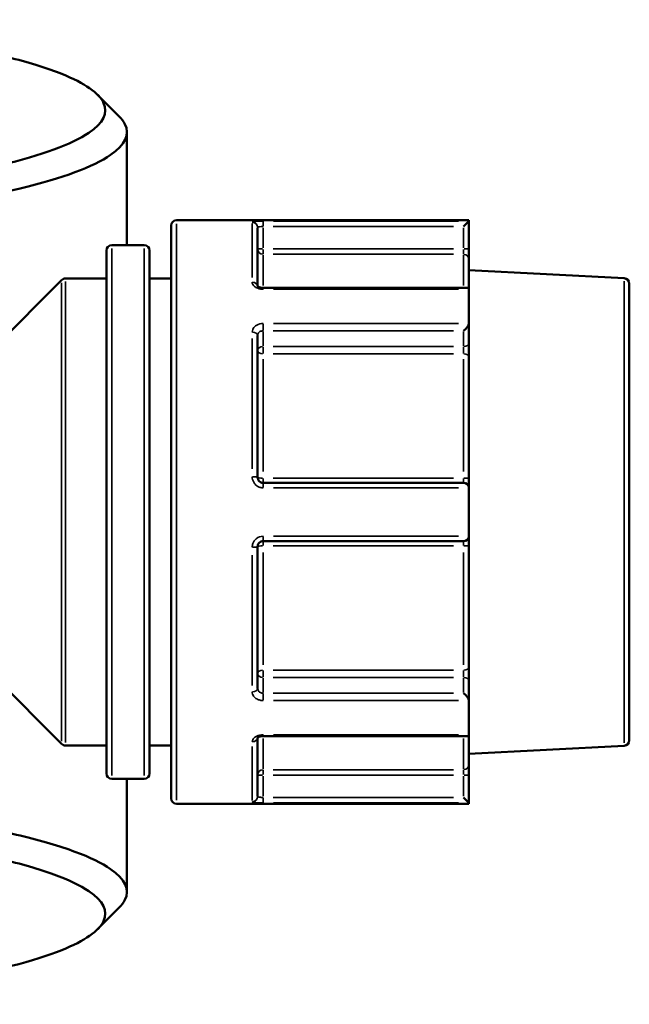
# Model space of a CAD drawing. Header units: millimetres. Extents: x 0 to 926, y 0 to 960.
# Tile 12 of 15: x 441 to 498, y 711 to 802. Entities that reach past the tile are written whole.
import ezdxf

# ---------------------------------------------------------------- set-up
doc = ezdxf.new("R2010")
doc.units = ezdxf.units.MM
doc.layers.add('Visible (ANSI)', color=7, linetype='Continuous', lineweight=50)
doc.layers.add('Visible Narrow (ANSI)', color=7, linetype='Continuous', lineweight=35)

msp = doc.modelspace()

# ---------------------------------------------------------------- linework, layer by layer
at = {"layer": 'Visible (ANSI)'}
for p, q in [((451.209, 792.086), (451.209, 781.625)), ((482.869, 783.936), (455.809, 783.936)), ((482.868, 783.843), (482.369, 783.345)), ((482.869, 783.936), (482.869, 783.847)), ((482.869, 781.274), (482.869, 783.847)), ((455.309, 730.436), (455.309, 783.436)), ((463.309, 783.242), (463.309, 777.827)), ((449.309, 732.747), (449.309, 781.125)), ((452.809, 781.625), (449.809, 781.625)), ((453.309, 781.125), (453.309, 732.747)), ((482.869, 780.282), (482.869, 781.274)), ((482.869, 780.282), (482.869, 777.52)), ((497.236, 778.561), (482.869, 779.314)), ((437.356, 770.583), (445.163, 778.39)), ((449.309, 778.536), (445.517, 778.536)), ((455.309, 778.536), (453.309, 778.536)), ((497.709, 778.062), (497.709, 735.811)), ((482.723, 777.666), (463.809, 777.666)), ((482.869, 777.52), (482.869, 774.409)), ((482.869, 772.59), (482.869, 774.409)), ((463.309, 773.275), (463.309, 760.136)), ((482.869, 771.274), (482.869, 772.59)), ((482.869, 771.274), (482.869, 760.006)), ((482.869, 759.136), (482.869, 760.006)), ((482.369, 759.636), (463.809, 759.636)), ((482.869, 759.136), (482.869, 754.736)), ((482.869, 753.867), (482.869, 754.736)), ((463.309, 753.736), (463.309, 740.598)), ((463.809, 754.236), (482.369, 754.236)), ((482.869, 753.867), (482.869, 742.599)), ((437.356, 743.29), (445.163, 735.483)), ((482.869, 741.283), (482.869, 742.599)), ((482.869, 739.464), (482.869, 741.283)), ((482.869, 739.464), (482.869, 736.352)), ((463.809, 736.207), (482.723, 736.207)), ((482.869, 736.352), (482.869, 733.591)), ((449.309, 735.336), (445.517, 735.336)), ((455.309, 735.336), (453.309, 735.336)), ((463.309, 736.045), (463.309, 730.63)), ((497.236, 735.312), (482.869, 734.559)), ((482.869, 732.599), (482.869, 733.591)), ((482.869, 730.026), (482.869, 732.599)), ((452.809, 732.247), (449.809, 732.247)), ((451.209, 732.247), (451.209, 721.787)), ((482.869, 729.936), (455.809, 729.936)), ((482.369, 730.528), (482.868, 730.03)), ((482.869, 730.026), (482.869, 729.936))]:
    msp.add_line(p, q, dxfattribs=at)
for centre, start, end in [((455.809, 783.436), 90, 180), ((449.809, 781.125), 90, 180), ((452.809, 781.125), 0, 90), ((445.517, 778.036), 90, 135), ((497.209, 778.062), 0, 87), ((482.369, 759.136), 4.76211, 90), ((482.369, 754.736), 270, 355.23789), ((445.517, 735.836), 225, 270), ((497.209, 735.811), 273, 0), ((449.809, 732.747), 180, 270), ((452.809, 732.747), 270, 0), ((455.809, 730.436), 180, 270)]:
    msp.add_arc(centre, 0.5, start, end, dxfattribs=at)
for centre, major_axis, start_param, end_param in [((482.369, 777.166), (0.462, 0.462), 5.973601, 6.675884), ((482.369, 774.054), (-0.462, -0.462), 1.178097, 2.665779), ((482.369, 739.818), (-0.462, 0.462), 3.617406, 5.105088), ((482.369, 736.707), (0.462, -0.462), 5.890486, 6.59277)]:
    msp.add_ellipse(centre, major_axis=major_axis, ratio=0.414214, start_param=start_param, end_param=end_param, dxfattribs=at)
for points, knots in [([(414.648, 802.487), (416.181, 802.381), (417.685, 802.264), (421.992, 801.892), (424.699, 801.61), (429.778, 800.976), (432.149, 800.625), (436.629, 799.839), (438.711, 799.401), (442.35, 798.472), (443.905, 797.982), (447.316, 796.613), (448.631, 795.701), (449.056, 794.778), (449.481, 793.856), (449.017, 792.923), (446.114, 790.96), (443.333, 789.943), (437.439, 788.542), (435.055, 788.081), (432.414, 787.661)], [0.41051, 0.41051, 0.41051, 0.41051, 0.497761, 0.497761, 0.666273, 0.666273, 0.834784, 0.834784, 1.014398, 1.014398, 1.194011, 1.194011, 1.497729, 1.497729, 1.497729, 1.801448, 1.801448, 2.159721, 2.159721, 2.354797, 2.354797, 2.354797, 2.354797]), ([(433.99, 785.452), (436.724, 785.889), (439.188, 786.368), (445.263, 787.822), (448.112, 788.875), (451.051, 790.907), (451.498, 791.872), (451.027, 792.826), (450.904, 793.075), (450.718, 793.323), (450.471, 793.57)], [-2.3549393, -2.3549393, -2.3549393, -2.3549393, -2.1597208, -2.1597208, -1.8014476, -1.8014476, -1.4977294, -1.4977294, -1.4977294, -1.4183613, -1.4183613, -1.4183613, -1.4183613]), ([(463.809, 777.666), (463.754, 777.666), (463.699, 777.67), (463.595, 777.687), (463.546, 777.699), (463.461, 777.728), (463.424, 777.745), (463.367, 777.778), (463.345, 777.794), (463.315, 777.82), (463.307, 777.83), (463.303, 777.836), (463.303, 777.836), (463.303, 777.836)], [0, 0, 0, 0, 0.0245098, 0.0245098, 0.0487357, 0.0487357, 0.0721494, 0.0721494, 0.0944909, 0.0944909, 0.1164199, 0.1164199, 0.1245775, 0.1245775, 0.1245775, 0.1245775]), ([(463.809, 759.636), (463.777, 759.636), (463.744, 759.64), (463.661, 759.656), (463.611, 759.675), (463.506, 759.733), (463.453, 759.779), (463.359, 759.903), (463.324, 759.987), (463.311, 760.095), (463.309, 760.116), (463.309, 760.136)], [0, 0, 0, 0, 0.0196343, 0.0196343, 0.0510491, 0.0510491, 0.0918884, 0.0918884, 0.1449795, 0.1449795, 0.1575128, 0.1575128, 0.1575128, 0.1575128]), ([(463.309, 753.736), (463.309, 753.793), (463.319, 753.85), (463.369, 753.99), (463.423, 754.067), (463.583, 754.196), (463.696, 754.236), (463.809, 754.236)], [0, 0, 0, 0, 0.0343585, 0.0343585, 0.089332, 0.089332, 0.1575135, 0.1575135, 0.1575135, 0.1575135]), ([(463.303, 736.036), (463.303, 736.036), (463.308, 736.046), (463.336, 736.072), (463.356, 736.088), (463.408, 736.119), (463.44, 736.135), (463.517, 736.165), (463.562, 736.178), (463.66, 736.198), (463.713, 736.204), (463.781, 736.207), (463.795, 736.207), (463.809, 736.207)], [0.0329351, 0.0329351, 0.0329351, 0.0329351, 0.0597192, 0.0597192, 0.0817575, 0.0817575, 0.103952, 0.103952, 0.1271525, 0.1271525, 0.15123, 0.15123, 0.1575142, 0.1575142, 0.1575142, 0.1575142]), ([(450.471, 720.303), (450.718, 720.55), (450.904, 720.798), (451.027, 721.047), (451.498, 722.001), (451.051, 722.966), (448.907, 724.448), (447.8, 724.986), (444.995, 726.023), (443.297, 726.521), (439.485, 727.434), (437.402, 727.851), (434.743, 728.299), (434.371, 728.36), (433.993, 728.421)], [1.4183613, 1.4183613, 1.4183613, 1.4183613, 1.4977294, 1.4977294, 1.4977294, 1.8014476, 1.8014476, 1.9805842, 1.9805842, 2.1597208, 2.1597208, 2.3279463, 2.3279463, 2.3549393, 2.3549393, 2.3549393, 2.3549393]), ([(432.416, 726.212), (432.78, 726.154), (433.138, 726.096), (435.707, 725.664), (437.725, 725.262), (441.425, 724.383), (443.076, 723.902), (445.814, 722.901), (446.9, 722.382), (449.017, 720.95), (449.481, 720.017), (449.056, 719.094), (448.631, 718.172), (447.316, 717.26), (442.638, 715.382), (438.941, 714.439), (429.507, 712.785), (423.695, 712.087), (416.413, 711.512), (415.536, 711.447), (414.648, 711.386)], [-2.354797, -2.354797, -2.354797, -2.354797, -2.327946, -2.327946, -2.159721, -2.159721, -1.980584, -1.980584, -1.801448, -1.801448, -1.497729, -1.497729, -1.497729, -1.194011, -1.194011, -0.834784, -0.834784, -0.461023, -0.461023, -0.41051, -0.41051, -0.41051, -0.41051])]:
    msp.add_open_spline(points, degree=3, knots=knots, dxfattribs=at)
for points in [[(448.498, 795.544), (449.156, 794.886), (449.814, 794.228), (450.472, 793.57)], [(482.869, 783.847), (482.869, 783.845), (482.869, 783.844), (482.868, 783.843)], [(482.868, 777.547), (482.869, 777.538), (482.869, 777.529), (482.869, 777.52)], [(482.869, 774.409), (482.869, 774.399), (482.869, 774.388), (482.868, 774.377)], [(482.868, 759.178), (482.869, 759.164), (482.869, 759.15), (482.869, 759.136)], [(482.869, 754.736), (482.869, 754.723), (482.869, 754.709), (482.868, 754.695)], [(482.868, 739.495), (482.869, 739.485), (482.869, 739.474), (482.869, 739.464)], [(482.869, 736.352), (482.869, 736.343), (482.869, 736.334), (482.868, 736.325)], [(482.868, 730.03), (482.869, 730.028), (482.869, 730.027), (482.869, 730.026)], [(450.472, 720.303), (449.814, 719.645), (449.156, 718.987), (448.498, 718.329)]]:
    msp.add_open_spline(points, degree=3, dxfattribs=at)
at = {"layer": 'Visible Narrow (ANSI)'}
for p, q in [((455.809, 783.604), (455.809, 730.269)), ((462.809, 778.638), (462.809, 783.64)), ((463.809, 783.382), (463.809, 783.839)), ((481.915, 783.843), (464.762, 783.843)), ((463.809, 781.377), (463.809, 783.241)), ((464.737, 783.345), (481.441, 783.345)), ((482.369, 783.241), (482.369, 781.377)), ((449.809, 781.321), (449.809, 732.551)), ((452.809, 732.551), (452.809, 781.321)), ((463.77, 781.274), (463.311, 781.274)), ((463.809, 780.784), (463.809, 781.238)), ((481.441, 781.274), (464.737, 781.274)), ((464.737, 780.778), (481.441, 780.778)), ((482.369, 781.238), (482.369, 780.784)), ((482.868, 781.274), (482.409, 781.274)), ((463.809, 780.71), (463.809, 777.906)), ((482.369, 777.906), (482.369, 780.71)), ((445.163, 735.747), (445.163, 778.126)), ((445.517, 778.27), (445.517, 735.602)), ((497.236, 735.578), (497.236, 778.295)), ((463.809, 777.558), (463.809, 777.665)), ((464.762, 777.547), (481.915, 777.547)), ((481.915, 774.377), (464.762, 774.377)), ((463.809, 773.728), (463.809, 774.348)), ((463.809, 772.309), (463.809, 773.628)), ((464.737, 773.701), (481.441, 773.701)), ((482.369, 773.628), (482.369, 772.309)), ((462.809, 760.924), (462.809, 773)), ((463.809, 771.607), (463.809, 772.21)), ((481.441, 772.236), (464.737, 772.236)), ((482.369, 772.21), (482.369, 771.607)), ((463.809, 771.073), (463.809, 760.695)), ((464.737, 771.578), (481.441, 771.578)), ((482.369, 760.695), (482.369, 771.073)), ((463.809, 759.638), (463.809, 760.036)), ((481.441, 760.071), (464.737, 760.071)), ((482.369, 760.036), (482.369, 759.638)), ((463.809, 759.215), (463.809, 759.635)), ((464.762, 759.178), (481.915, 759.178)), ((463.809, 754.238), (463.809, 754.658)), ((481.915, 754.695), (464.762, 754.695)), ((463.809, 753.837), (463.809, 754.235)), ((464.737, 753.802), (481.441, 753.802)), ((482.369, 754.235), (482.369, 753.837)), ((462.809, 740.873), (462.809, 752.949)), ((463.809, 753.178), (463.809, 742.799)), ((482.369, 742.799), (482.369, 753.178)), ((463.809, 741.663), (463.809, 742.265)), ((463.809, 740.245), (463.809, 741.563)), ((481.441, 742.295), (464.737, 742.295)), ((464.737, 741.637), (481.441, 741.637)), ((482.369, 742.265), (482.369, 741.663)), ((482.369, 741.563), (482.369, 740.245)), ((463.809, 739.525), (463.809, 740.145)), ((481.441, 740.172), (464.737, 740.172)), ((464.762, 739.495), (481.915, 739.495)), ((463.809, 736.207), (463.809, 736.314)), ((481.915, 736.325), (464.762, 736.325)), ((462.809, 730.232), (462.809, 735.234)), ((463.809, 735.967), (463.809, 733.162)), ((482.369, 733.162), (482.369, 735.967)), ((463.311, 732.599), (463.77, 732.599)), ((463.809, 732.635), (463.809, 733.089)), ((463.809, 730.631), (463.809, 732.496)), ((481.441, 733.095), (464.737, 733.095)), ((464.737, 732.599), (481.441, 732.599)), ((482.369, 733.089), (482.369, 732.635)), ((482.369, 732.496), (482.369, 730.631)), ((482.409, 732.599), (482.868, 732.599)), ((463.809, 730.034), (463.809, 730.491)), ((481.441, 730.528), (464.737, 730.528)), ((464.762, 730.03), (481.915, 730.03))]:
    msp.add_line(p, q, dxfattribs=at)
for centre, major_axis, ratio, start_param, end_param in [((462.809, 783.242), (0.5, 0), 0.992682, 0.07854, 1.492257), ((463.809, 781.274), (-0.5, 0), 0.991466, 0.07854, 1.492257), ((482.369, 780.282), (0.5, 0), 0.991466, 0.07854, 1.492257), ((462.809, 777.8), (0.5, 0), 0.787319, 0.147439, 1.495883), ((462.809, 773.275), (0.5, 0), 0.616546, 0.07854, 1.492257), ((482.369, 772.59), (0.5, 0), 0.707107, 4.790929, 6.204645), ((463.809, 771.883), (-0.5, 0), 0.707107, 4.790929, 6.204645), ((463.809, 771.883), (-0.5, 0), 0.608891, 0.07854, 1.492257), ((482.369, 771.274), (0.5, 0), 0.608891, 0.07854, 1.492257), ((462.809, 760.136), (0.5, 0), 0.120755, 0.07854, 1.492257), ((463.809, 760.136), (-0.5, 0), 0.130364, 0.07854, 1.492257), ((482.369, 760.006), (0.5, 0), 0.130364, 0.07854, 1.492257), ((462.809, 753.736), (0.5, 0), 0.120755, 4.790929, 6.204645), ((463.809, 753.736), (-0.5, 0), 0.130364, 4.790929, 6.204645), ((482.369, 753.867), (0.5, 0), 0.130364, 4.790929, 6.204645), ((482.369, 742.599), (0.5, 0), 0.608891, 4.790929, 6.204645), ((463.809, 741.99), (-0.5, 0), 0.608891, 4.790929, 6.204645), ((463.809, 741.99), (-0.5, 0), 0.707107, 0.07854, 1.492257), ((482.369, 741.283), (0.5, 0), 0.707107, 0.07854, 1.492257), ((462.809, 740.598), (0.5, 0), 0.616546, 4.790929, 6.204645), ((462.809, 736.072), (0.5, 0), 0.787319, 4.787296, 6.135623), ((482.369, 733.591), (0.5, 0), 0.991466, 4.790929, 6.204645), ((463.809, 732.599), (-0.5, 0), 0.991466, 4.790929, 6.204645), ((462.809, 730.63), (0.5, 0), 0.992682, 4.790929, 6.204645)]:
    msp.add_ellipse(centre, major_axis=major_axis, ratio=ratio, start_param=start_param, end_param=end_param, dxfattribs=at)
for points, knots in [([(463.809, 783.843), (463.582, 783.843), (463.356, 783.837), (463.037, 783.812), (462.928, 783.797), (462.829, 783.766), (462.809, 783.753), (462.809, 783.739)], [-0.1575135, -0.1575135, -0.1575135, -0.1575135, -0.089332, -0.089332, -0.0343585, -0.0343585, 0, 0, 0, 0]), ([(463.309, 783.242), (463.309, 783.256), (463.319, 783.269), (463.369, 783.3), (463.423, 783.315), (463.583, 783.338), (463.696, 783.345), (463.809, 783.345)], [0, 0, 0, 0, 0.0343585, 0.0343585, 0.089332, 0.089332, 0.1575135, 0.1575135, 0.1575135, 0.1575135]), ([(462.809, 778.194), (462.809, 778.17), (462.812, 778.146), (462.836, 778.011), (462.904, 777.901), (463.093, 777.737), (463.198, 777.677), (463.409, 777.598), (463.509, 777.574), (463.678, 777.552), (463.743, 777.547), (463.809, 777.547)], [-0.1575128, -0.1575128, -0.1575128, -0.1575128, -0.1461479, -0.1461479, -0.0926289, -0.0926289, -0.0514605, -0.0514605, -0.0197925, -0.0197925, 0, 0, 0, 0]), ([(463.809, 774.377), (463.759, 774.377), (463.709, 774.374), (463.45, 774.344), (463.253, 774.266), (462.989, 774.058), (462.903, 773.946), (462.825, 773.745), (462.809, 773.664), (462.809, 773.583)], [-0.1575142, -0.1575142, -0.1575142, -0.1575142, -0.1423732, -0.1423732, -0.0790962, -0.0790962, -0.0304216, -0.0304216, 0, 0, 0, 0]), ([(463.309, 773.275), (463.309, 773.319), (463.317, 773.363), (463.356, 773.471), (463.399, 773.531), (463.531, 773.642), (463.63, 773.683), (463.759, 773.699), (463.784, 773.701), (463.809, 773.701)], [0, 0, 0, 0, 0.0304216, 0.0304216, 0.0790962, 0.0790962, 0.1423732, 0.1423732, 0.1575142, 0.1575142, 0.1575142, 0.1575142]), ([(462.809, 760.197), (462.809, 760.154), (462.812, 760.112), (462.839, 759.893), (462.908, 759.721), (463.098, 759.468), (463.202, 759.375), (463.412, 759.256), (463.512, 759.218), (463.679, 759.184), (463.744, 759.178), (463.809, 759.178)], [-0.1575128, -0.1575128, -0.1575128, -0.1575128, -0.1449795, -0.1449795, -0.0918884, -0.0918884, -0.0510491, -0.0510491, -0.0196343, -0.0196343, 0, 0, 0, 0]), ([(463.809, 754.695), (463.582, 754.695), (463.356, 754.613), (463.037, 754.35), (462.928, 754.192), (462.829, 753.908), (462.809, 753.792), (462.809, 753.676)], [-0.1575135, -0.1575135, -0.1575135, -0.1575135, -0.089332, -0.089332, -0.0343585, -0.0343585, 0, 0, 0, 0]), ([(462.809, 740.29), (462.809, 740.259), (462.812, 740.229), (462.836, 740.057), (462.904, 739.921), (463.093, 739.722), (463.198, 739.65), (463.409, 739.556), (463.509, 739.527), (463.678, 739.5), (463.743, 739.495), (463.809, 739.495)], [-0.1575128, -0.1575128, -0.1575128, -0.1575128, -0.1461479, -0.1461479, -0.0926289, -0.0926289, -0.0514605, -0.0514605, -0.0197925, -0.0197925, 0, 0, 0, 0]), ([(463.809, 740.172), (463.776, 740.172), (463.743, 740.175), (463.659, 740.189), (463.609, 740.204), (463.504, 740.254), (463.451, 740.292), (463.357, 740.399), (463.323, 740.472), (463.311, 740.565), (463.309, 740.581), (463.309, 740.598)], [0, 0, 0, 0, 0.0197925, 0.0197925, 0.0514605, 0.0514605, 0.0926289, 0.0926289, 0.1461479, 0.1461479, 0.1575128, 0.1575128, 0.1575128, 0.1575128]), ([(463.809, 736.325), (463.759, 736.325), (463.709, 736.323), (463.45, 736.297), (463.253, 736.231), (462.989, 736.059), (462.903, 735.967), (462.825, 735.807), (462.809, 735.742), (462.809, 735.679)], [-0.1575142, -0.1575142, -0.1575142, -0.1575142, -0.1423732, -0.1423732, -0.0790962, -0.0790962, -0.0304216, -0.0304216, 0, 0, 0, 0]), ([(463.809, 730.528), (463.777, 730.528), (463.744, 730.528), (463.661, 730.531), (463.611, 730.534), (463.506, 730.545), (463.453, 730.553), (463.359, 730.577), (463.324, 730.595), (463.311, 730.62), (463.309, 730.625), (463.309, 730.63)], [0, 0, 0, 0, 0.0196343, 0.0196343, 0.0510491, 0.0510491, 0.0918884, 0.0918884, 0.1449795, 0.1449795, 0.1575128, 0.1575128, 0.1575128, 0.1575128]), ([(462.809, 730.134), (462.809, 730.129), (462.812, 730.124), (462.839, 730.098), (462.908, 730.08), (463.098, 730.055), (463.202, 730.047), (463.412, 730.036), (463.512, 730.033), (463.679, 730.03), (463.744, 730.03), (463.809, 730.03)], [-0.1575128, -0.1575128, -0.1575128, -0.1575128, -0.1449795, -0.1449795, -0.0918884, -0.0918884, -0.0510491, -0.0510491, -0.0196343, -0.0196343, 0, 0, 0, 0])]:
    msp.add_open_spline(points, degree=3, knots=knots, dxfattribs=at)

doc.saveas('drawing.dxf')
